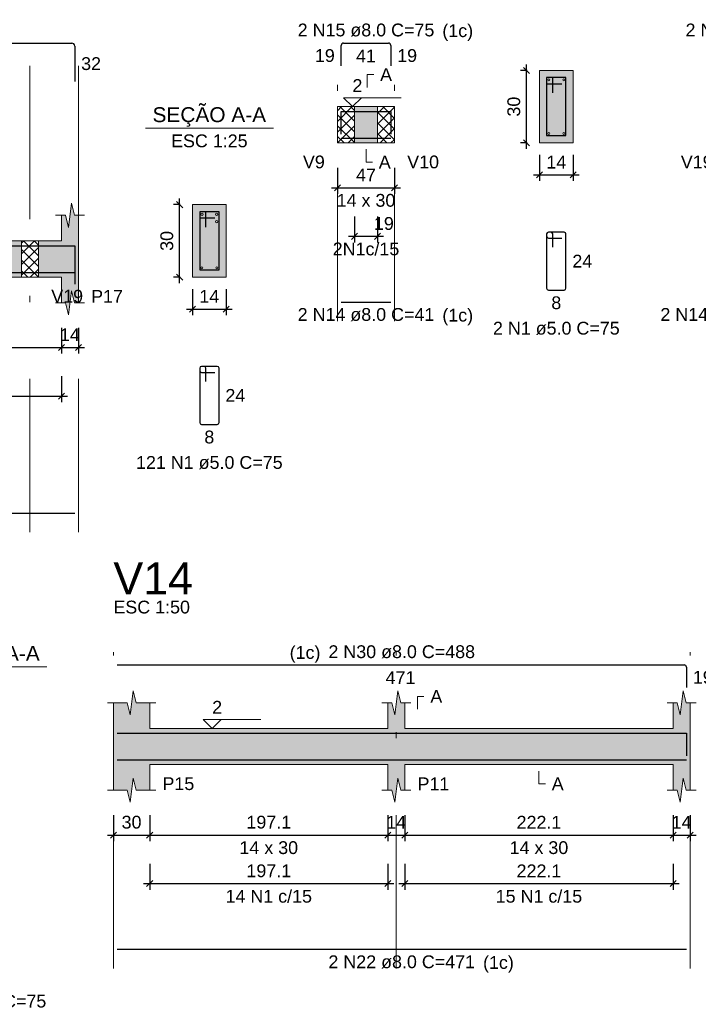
# Model space of a CAD drawing. Header units: millimetres. Extents: x 1852 to 2571, y -668 to -390.
# Tile 63 of 84: x 2410 to 2421, y -452 to -436. Entities that reach past the tile are written whole.
import ezdxf

# ---------------------------------------------------------------- set-up
doc = ezdxf.new("R2010")
doc.units = ezdxf.units.MM
doc.linetypes.add('DASHDOT', pattern=[25.4, 12.7, -6.35, 0, -6.35])
for name, color, linetype, lineweight in [('Descrição da armadura', 7, 'Continuous', 5), ('DT-Barras na forma', 1, 'Continuous', 30), ('DT-Barras no corte', 5, 'Continuous', 5), ('DT-Barras rebatidas', 1, 'Continuous', 30), ('DT-Cotas', 9, 'Continuous', 5), ('DT-Forma', 5, 'Continuous', 5), ('DT-Hachura forma vigas', 252, 'Continuous', 5), ('DT-Hachura intersecção vigas', 9, 'Continuous', 5), ('DT-Hachura seção vigas', 252, 'Continuous', 5), ('DT-Pontilhado', 9, 'DASHDOT', 5), ('DT-Textos', 7, 'Continuous', 5), ('DT-Título', 250, 'Continuous', 20), ('Textos armaduras', 7, 'Continuous', 5)]:
    doc.layers.add(name, color=color, linetype=linetype, lineweight=lineweight)
doc.styles.add('ARIAL', font='arial.ttf')
doc.styles.get("Standard").update_dxf_attribs({"font": 'arial.ttf'})
doc.dimstyles.new('UM_25.000000', dxfattribs={"dimtxt": 0.18, "dimasz": 0.1, "dimexe": 0.1, "dimexo": 0.2, "dimgap": 0, "dimtad": 1, "dimtih": 1, "dimtoh": 1, "dimdec": 1, "dimlfac": 25, "dimzin": 0, "dimdsep": 46, "dimtxsty": 'Standard', "dimcen": 0.09, "dimdle": 0.1, "dimadec": 1, "dimazin": 2, "dimtfac": 1, "dimtdec": 4, "dimtofl": 0, "dimtmove": 0, "dimatfit": 3, "dimfxl": 1, "dimtolj": 1, "dimarcsym": 0})
doc.dimstyles.new('UM_50.000000', dxfattribs={"dimtxt": 0.18, "dimasz": 0.1, "dimexe": 0.1, "dimexo": 0.2, "dimgap": 0, "dimtad": 1, "dimtih": 1, "dimtoh": 1, "dimdec": 1, "dimlfac": 50, "dimzin": 0, "dimdsep": 46, "dimtxsty": 'Standard', "dimcen": 0.09, "dimdle": 0.1, "dimadec": 1, "dimazin": 2, "dimtfac": 1, "dimtdec": 4, "dimtofl": 0, "dimtmove": 0, "dimatfit": 3, "dimfxl": 1, "dimtolj": 1, "dimarcsym": 0})
pattern_1 = [(45, (2369.06312, -483.47746), (-0.08838835, 0.08838835), []), (135, (2369.06312, -483.47746), (-0.08838835, -0.08838835), [])]

# ---------------------------------------------------------------- blocks, each defined once
blk = doc.blocks.new('_Oblique')
at = {"color": 0, "linetype": 'ByBlock', "lineweight": -2}
blk.add_line((-0.5, -0.5), (0.5, 0.5), dxfattribs=at)
blk = doc.blocks.new('*D225')
at = {"layer": 'DT-Cotas', "color": 0, "lineweight": -2, "transparency": 16777216}
for p, q in [((2401.311, -440.894), (2401.311, -441.323)), ((2410.314, -440.894), (2410.314, -441.323)), ((2401.211, -441.223), (2410.414, -441.223))]:
    blk.add_line(p, q, dxfattribs=at)
at = {"layer": 'DT-Cotas', "color": 0, "lineweight": -2, "transparency": 16777216, "xscale": 0.1, "yscale": 0.1, "zscale": 0.1, "rotation": 180}
blk.add_blockref('_Oblique', (2401.311, -441.223), dxfattribs=at)
at = {"layer": 'DT-Cotas', "color": 0, "lineweight": -2, "transparency": 16777216, "xscale": 0.1, "yscale": 0.1, "zscale": 0.1}
blk.add_blockref('_Oblique', (2410.314, -441.223), dxfattribs=at)
at = {"layer": 'DT-Cotas', "color": 7, "transparency": 16777216, "insert": (2405.813, -441.011), "char_height": 0.2118, "attachment_point": 5, "rotation": 0.0057, "style": 'ARIAL'}
blk.add_mtext('\\A1;450.1', dxfattribs=at)
blk = doc.blocks.new('*D226')
at = {"layer": 'DT-Cotas', "color": 0, "lineweight": -2, "transparency": 16777216}
for p, q in [((2410.314, -440.894), (2410.314, -441.323)), ((2410.594, -440.894), (2410.594, -441.323)), ((2410.214, -441.223), (2410.694, -441.223))]:
    blk.add_line(p, q, dxfattribs=at)
at = {"layer": 'DT-Cotas', "color": 0, "lineweight": -2, "transparency": 16777216, "xscale": 0.1, "yscale": 0.1, "zscale": 0.1, "rotation": 180}
blk.add_blockref('_Oblique', (2410.314, -441.223), dxfattribs=at)
at = {"layer": 'DT-Cotas', "color": 0, "lineweight": -2, "transparency": 16777216, "xscale": 0.1, "yscale": 0.1, "zscale": 0.1}
blk.add_blockref('_Oblique', (2410.594, -441.223), dxfattribs=at)
at = {"layer": 'DT-Cotas', "color": 7, "transparency": 16777216, "insert": (2410.454, -441.011), "char_height": 0.2118, "attachment_point": 5, "rotation": 0.0057, "style": 'ARIAL'}
blk.add_mtext('\\A1;14', dxfattribs=at)
blk = doc.blocks.new('*D230')
at = {"layer": 'DT-Cotas', "color": 0, "lineweight": -2, "transparency": 16777216}
for p, q in [((2401.311, -441.698), (2401.311, -442.128)), ((2410.314, -441.698), (2410.314, -442.128)), ((2401.211, -442.028), (2410.414, -442.028))]:
    blk.add_line(p, q, dxfattribs=at)
at = {"layer": 'DT-Cotas', "color": 0, "lineweight": -2, "transparency": 16777216, "xscale": 0.1, "yscale": 0.1, "zscale": 0.1, "rotation": 180}
blk.add_blockref('_Oblique', (2401.311, -442.028), dxfattribs=at)
at = {"layer": 'DT-Cotas', "color": 0, "lineweight": -2, "transparency": 16777216, "xscale": 0.1, "yscale": 0.1, "zscale": 0.1}
blk.add_blockref('_Oblique', (2410.314, -442.028), dxfattribs=at)
at = {"layer": 'DT-Cotas', "color": 7, "transparency": 16777216, "insert": (2405.813, -441.816), "char_height": 0.2118, "attachment_point": 5, "rotation": 0.0057, "style": 'ARIAL'}
blk.add_mtext('\\A1;450.1', dxfattribs=at)
blk = doc.blocks.new('*D106')
at = {"layer": 'DT-Cotas', "color": 0, "lineweight": -2, "transparency": 16777216}
for p, q in [((2412.27, -440.158), (2412.27, -438.758)), ((2412.281, -438.858), (2412.17, -438.858)), ((2412.281, -440.058), (2412.17, -440.058))]:
    blk.add_line(p, q, dxfattribs=at)
at = {"layer": 'DT-Cotas', "color": 0, "lineweight": -2, "transparency": 16777216, "xscale": 0.1, "yscale": 0.1, "zscale": 0.1}
for p, rotation in [((2412.27, -438.858), 90), ((2412.27, -440.058), 270)]:
    blk.add_blockref('_Oblique', p, dxfattribs=dict(at, rotation=rotation))
at = {"layer": 'DT-Cotas', "color": 7, "transparency": 16777216, "insert": (2412.058, -439.458), "char_height": 0.2118, "attachment_point": 5, "rotation": 90, "style": 'ARIAL'}
blk.add_mtext('\\A1;30', dxfattribs=at)
blk = doc.blocks.new('*D107')
at = {"layer": 'DT-Cotas', "color": 0, "lineweight": -2, "transparency": 16777216}
for p, q in [((2412.481, -440.258), (2412.481, -440.688)), ((2413.041, -440.258), (2413.041, -440.688)), ((2412.381, -440.588), (2413.141, -440.588))]:
    blk.add_line(p, q, dxfattribs=at)
at = {"layer": 'DT-Cotas', "color": 0, "lineweight": -2, "transparency": 16777216, "xscale": 0.1, "yscale": 0.1, "zscale": 0.1, "rotation": 180}
blk.add_blockref('_Oblique', (2412.481, -440.588), dxfattribs=at)
at = {"layer": 'DT-Cotas', "color": 0, "lineweight": -2, "transparency": 16777216, "xscale": 0.1, "yscale": 0.1, "zscale": 0.1}
blk.add_blockref('_Oblique', (2413.041, -440.588), dxfattribs=at)
at = {"layer": 'DT-Cotas', "color": 7, "transparency": 16777216, "insert": (2412.761, -440.376), "char_height": 0.2118, "attachment_point": 5, "rotation": 0.0057, "style": 'ARIAL'}
blk.add_mtext('\\A1;14', dxfattribs=at)
blk = doc.blocks.new('*D108')
at = {"layer": 'DT-Cotas', "color": 0, "lineweight": -2, "transparency": 16777216}
for p, q in [((2414.884, -438.248), (2414.884, -438.678)), ((2415.824, -438.248), (2415.824, -438.678)), ((2414.784, -438.578), (2415.924, -438.578))]:
    blk.add_line(p, q, dxfattribs=at)
at = {"layer": 'DT-Cotas', "color": 0, "lineweight": -2, "transparency": 16777216, "xscale": 0.1, "yscale": 0.1, "zscale": 0.1, "rotation": 180}
blk.add_blockref('_Oblique', (2414.884, -438.578), dxfattribs=at)
at = {"layer": 'DT-Cotas', "color": 0, "lineweight": -2, "transparency": 16777216, "xscale": 0.1, "yscale": 0.1, "zscale": 0.1}
blk.add_blockref('_Oblique', (2415.824, -438.578), dxfattribs=at)
at = {"layer": 'DT-Cotas', "color": 7, "transparency": 16777216, "insert": (2415.354, -438.366), "char_height": 0.2118, "attachment_point": 5, "rotation": 0.0057, "style": 'ARIAL'}
blk.add_mtext('\\A1;47', dxfattribs=at)
blk = doc.blocks.new('*D109')
at = {"layer": 'DT-Cotas', "color": 0, "lineweight": -2, "transparency": 16777216}
for p, q in [((2415.164, -439.053), (2415.164, -439.482)), ((2415.544, -439.053), (2415.544, -439.482)), ((2415.064, -439.382), (2415.644, -439.382))]:
    blk.add_line(p, q, dxfattribs=at)
at = {"layer": 'DT-Cotas', "color": 0, "lineweight": -2, "transparency": 16777216, "xscale": 0.1, "yscale": 0.1, "zscale": 0.1, "rotation": 180}
blk.add_blockref('_Oblique', (2415.164, -439.382), dxfattribs=at)
at = {"layer": 'DT-Cotas', "color": 0, "lineweight": -2, "transparency": 16777216, "xscale": 0.1, "yscale": 0.1, "zscale": 0.1}
blk.add_blockref('_Oblique', (2415.544, -439.382), dxfattribs=at)
at = {"layer": 'DT-Cotas', "color": 7, "transparency": 16777216, "insert": (2415.65, -439.171), "char_height": 0.2118, "attachment_point": 5, "rotation": 0.0057, "style": 'ARIAL'}
blk.add_mtext('\\A1;19', dxfattribs=at)
blk = doc.blocks.new('*D110')
at = {"layer": 'DT-Cotas', "color": 0, "lineweight": -2, "transparency": 16777216}
for p, q in [((2418.012, -437.936), (2418.012, -436.536)), ((2418.023, -436.636), (2417.912, -436.636)), ((2418.023, -437.836), (2417.912, -437.836))]:
    blk.add_line(p, q, dxfattribs=at)
at = {"layer": 'DT-Cotas', "color": 0, "lineweight": -2, "transparency": 16777216, "xscale": 0.1, "yscale": 0.1, "zscale": 0.1}
for p, rotation in [((2418.012, -436.636), 90), ((2418.012, -437.836), 270)]:
    blk.add_blockref('_Oblique', p, dxfattribs=dict(at, rotation=rotation))
at = {"layer": 'DT-Cotas', "color": 7, "transparency": 16777216, "insert": (2417.8, -437.236), "char_height": 0.2118, "attachment_point": 5, "rotation": 90, "style": 'ARIAL'}
blk.add_mtext('\\A1;30', dxfattribs=at)
blk = doc.blocks.new('*D111')
at = {"layer": 'DT-Cotas', "color": 0, "lineweight": -2, "transparency": 16777216}
for p, q in [((2418.223, -438.036), (2418.223, -438.466)), ((2418.783, -438.036), (2418.783, -438.466)), ((2418.123, -438.366), (2418.883, -438.366))]:
    blk.add_line(p, q, dxfattribs=at)
at = {"layer": 'DT-Cotas', "color": 0, "lineweight": -2, "transparency": 16777216, "xscale": 0.1, "yscale": 0.1, "zscale": 0.1, "rotation": 180}
blk.add_blockref('_Oblique', (2418.223, -438.366), dxfattribs=at)
at = {"layer": 'DT-Cotas', "color": 0, "lineweight": -2, "transparency": 16777216, "xscale": 0.1, "yscale": 0.1, "zscale": 0.1}
blk.add_blockref('_Oblique', (2418.783, -438.366), dxfattribs=at)
at = {"layer": 'DT-Cotas', "color": 7, "transparency": 16777216, "insert": (2418.503, -438.154), "char_height": 0.2118, "attachment_point": 5, "rotation": 0.0057, "style": 'ARIAL'}
blk.add_mtext('\\A1;14', dxfattribs=at)
blk = doc.blocks.new('*D141')
at = {"layer": 'DT-Cotas', "color": 0, "lineweight": -2, "transparency": 16777216}
for p, q in [((2411.174, -448.961), (2411.174, -449.391)), ((2411.774, -448.961), (2411.774, -449.391)), ((2411.074, -449.291), (2411.874, -449.291))]:
    blk.add_line(p, q, dxfattribs=at)
at = {"layer": 'DT-Cotas', "color": 0, "lineweight": -2, "transparency": 16777216, "xscale": 0.1, "yscale": 0.1, "zscale": 0.1, "rotation": 180}
blk.add_blockref('_Oblique', (2411.174, -449.291), dxfattribs=at)
at = {"layer": 'DT-Cotas', "color": 0, "lineweight": -2, "transparency": 16777216, "xscale": 0.1, "yscale": 0.1, "zscale": 0.1}
blk.add_blockref('_Oblique', (2411.774, -449.291), dxfattribs=at)
at = {"layer": 'DT-Cotas', "color": 7, "transparency": 16777216, "insert": (2411.474, -449.079), "char_height": 0.2118, "attachment_point": 5, "rotation": 0.0057, "style": 'ARIAL'}
blk.add_mtext('\\A1;30', dxfattribs=at)
blk = doc.blocks.new('*D142')
at = {"layer": 'DT-Cotas', "color": 0, "lineweight": -2, "transparency": 16777216}
for p, q in [((2411.774, -448.961), (2411.774, -449.391)), ((2415.715, -448.961), (2415.715, -449.391)), ((2411.674, -449.291), (2415.815, -449.291))]:
    blk.add_line(p, q, dxfattribs=at)
at = {"layer": 'DT-Cotas', "color": 0, "lineweight": -2, "transparency": 16777216, "xscale": 0.1, "yscale": 0.1, "zscale": 0.1, "rotation": 180}
blk.add_blockref('_Oblique', (2411.774, -449.291), dxfattribs=at)
at = {"layer": 'DT-Cotas', "color": 0, "lineweight": -2, "transparency": 16777216, "xscale": 0.1, "yscale": 0.1, "zscale": 0.1}
blk.add_blockref('_Oblique', (2415.715, -449.291), dxfattribs=at)
at = {"layer": 'DT-Cotas', "color": 7, "transparency": 16777216, "insert": (2413.745, -449.079), "char_height": 0.2118, "attachment_point": 5, "rotation": 0.0057, "style": 'ARIAL'}
blk.add_mtext('\\A1;197.1', dxfattribs=at)
blk = doc.blocks.new('*D143')
at = {"layer": 'DT-Cotas', "color": 0, "lineweight": -2, "transparency": 16777216}
for p, q in [((2415.715, -448.961), (2415.715, -449.391)), ((2415.995, -448.961), (2415.995, -449.391)), ((2415.615, -449.291), (2416.095, -449.291))]:
    blk.add_line(p, q, dxfattribs=at)
at = {"layer": 'DT-Cotas', "color": 0, "lineweight": -2, "transparency": 16777216, "xscale": 0.1, "yscale": 0.1, "zscale": 0.1, "rotation": 180}
blk.add_blockref('_Oblique', (2415.715, -449.291), dxfattribs=at)
at = {"layer": 'DT-Cotas', "color": 0, "lineweight": -2, "transparency": 16777216, "xscale": 0.1, "yscale": 0.1, "zscale": 0.1}
blk.add_blockref('_Oblique', (2415.995, -449.291), dxfattribs=at)
at = {"layer": 'DT-Cotas', "color": 7, "transparency": 16777216, "insert": (2415.855, -449.079), "char_height": 0.2118, "attachment_point": 5, "rotation": 0.0057, "style": 'ARIAL'}
blk.add_mtext('\\A1;14', dxfattribs=at)
blk = doc.blocks.new('*D144')
at = {"layer": 'DT-Cotas', "color": 0, "lineweight": -2, "transparency": 16777216}
for p, q in [((2415.995, -448.961), (2415.995, -449.391)), ((2420.436, -448.961), (2420.436, -449.391)), ((2415.895, -449.291), (2420.536, -449.291))]:
    blk.add_line(p, q, dxfattribs=at)
at = {"layer": 'DT-Cotas', "color": 0, "lineweight": -2, "transparency": 16777216, "xscale": 0.1, "yscale": 0.1, "zscale": 0.1, "rotation": 180}
blk.add_blockref('_Oblique', (2415.995, -449.291), dxfattribs=at)
at = {"layer": 'DT-Cotas', "color": 0, "lineweight": -2, "transparency": 16777216, "xscale": 0.1, "yscale": 0.1, "zscale": 0.1}
blk.add_blockref('_Oblique', (2420.436, -449.291), dxfattribs=at)
at = {"layer": 'DT-Cotas', "color": 7, "transparency": 16777216, "insert": (2418.216, -449.079), "char_height": 0.2118, "attachment_point": 5, "rotation": 0.0057, "style": 'ARIAL'}
blk.add_mtext('\\A1;222.1', dxfattribs=at)
blk = doc.blocks.new('*D145')
at = {"layer": 'DT-Cotas', "color": 0, "lineweight": -2, "transparency": 16777216}
for p, q in [((2420.436, -448.961), (2420.436, -449.391)), ((2420.716, -448.961), (2420.716, -449.391)), ((2420.336, -449.291), (2420.816, -449.291))]:
    blk.add_line(p, q, dxfattribs=at)
at = {"layer": 'DT-Cotas', "color": 0, "lineweight": -2, "transparency": 16777216, "xscale": 0.1, "yscale": 0.1, "zscale": 0.1, "rotation": 180}
blk.add_blockref('_Oblique', (2420.436, -449.291), dxfattribs=at)
at = {"layer": 'DT-Cotas', "color": 0, "lineweight": -2, "transparency": 16777216, "xscale": 0.1, "yscale": 0.1, "zscale": 0.1}
blk.add_blockref('_Oblique', (2420.716, -449.291), dxfattribs=at)
at = {"layer": 'DT-Cotas', "color": 7, "transparency": 16777216, "insert": (2420.576, -449.079), "char_height": 0.2118, "attachment_point": 5, "rotation": 0.0057, "style": 'ARIAL'}
blk.add_mtext('\\A1;14', dxfattribs=at)
blk = doc.blocks.new('*D146')
at = {"layer": 'DT-Cotas', "color": 0, "lineweight": -2, "transparency": 16777216}
for p, q in [((2411.774, -449.766), (2411.774, -450.195)), ((2415.715, -449.766), (2415.715, -450.195)), ((2411.674, -450.095), (2415.815, -450.095))]:
    blk.add_line(p, q, dxfattribs=at)
at = {"layer": 'DT-Cotas', "color": 0, "lineweight": -2, "transparency": 16777216, "xscale": 0.1, "yscale": 0.1, "zscale": 0.1, "rotation": 180}
blk.add_blockref('_Oblique', (2411.774, -450.095), dxfattribs=at)
at = {"layer": 'DT-Cotas', "color": 0, "lineweight": -2, "transparency": 16777216, "xscale": 0.1, "yscale": 0.1, "zscale": 0.1}
blk.add_blockref('_Oblique', (2415.715, -450.095), dxfattribs=at)
at = {"layer": 'DT-Cotas', "color": 7, "transparency": 16777216, "insert": (2413.745, -449.884), "char_height": 0.2118, "attachment_point": 5, "rotation": 0.0057, "style": 'ARIAL'}
blk.add_mtext('\\A1;197.1', dxfattribs=at)
blk = doc.blocks.new('*D147')
at = {"layer": 'DT-Cotas', "color": 0, "lineweight": -2, "transparency": 16777216}
for p, q in [((2415.995, -449.766), (2415.995, -450.195)), ((2420.436, -449.766), (2420.436, -450.195)), ((2415.895, -450.095), (2420.536, -450.095))]:
    blk.add_line(p, q, dxfattribs=at)
at = {"layer": 'DT-Cotas', "color": 0, "lineweight": -2, "transparency": 16777216, "xscale": 0.1, "yscale": 0.1, "zscale": 0.1, "rotation": 180}
blk.add_blockref('_Oblique', (2415.995, -450.095), dxfattribs=at)
at = {"layer": 'DT-Cotas', "color": 0, "lineweight": -2, "transparency": 16777216, "xscale": 0.1, "yscale": 0.1, "zscale": 0.1}
blk.add_blockref('_Oblique', (2420.436, -450.095), dxfattribs=at)
at = {"layer": 'DT-Cotas', "color": 7, "transparency": 16777216, "insert": (2418.216, -449.884), "char_height": 0.2118, "attachment_point": 5, "rotation": 0.0057, "style": 'ARIAL'}
blk.add_mtext('\\A1;222.1', dxfattribs=at)

msp = doc.modelspace()

# ---------------------------------------------------------------- hatches: boundary and pattern name
at = {"layer": 'DT-Hachura forma vigas', "linetype": 'Continuous'}
for points in [[(2415.1638, -437.8362), (2415.544, -437.8362), (2415.544, -437.2362), (2415.1638, -437.2362), (2415.1638, -437.8362)], [(2401.3114, -440.0581), (2409.6536, -440.0581), (2409.6536, -439.4581), (2401.3114, -439.4581), (2401.3114, -439.0345), (2401.2464, -439.0345), (2401.1964, -438.8345), (2401.1464, -439.2345), (2401.0964, -439.0345), (2401.0314, -439.0345), (2401.0314, -439.4581), (2397.3504, -439.4581), (2397.3504, -440.0581), (2401.0314, -440.0581), (2401.0314, -440.4817), (2401.0964, -440.4817), (2401.1464, -440.6817), (2401.1964, -440.2817), (2401.2464, -440.4817), (2401.3114, -440.4817), (2401.3114, -440.0581)], [(2410.5938, -440.4817), (2410.5938, -440.0581), (2410.5938, -439.4581), (2410.5938, -439.0345), (2410.5288, -439.0345), (2410.4788, -438.8345), (2410.4288, -439.2345), (2410.3788, -439.0345), (2410.3138, -439.0345), (2410.3138, -439.4581), (2409.9336, -439.4581), (2409.9336, -440.0581), (2410.3138, -440.0581), (2410.3138, -440.4817), (2410.3788, -440.4817), (2410.4288, -440.6817), (2410.4788, -440.2817), (2410.5288, -440.4817), (2410.5938, -440.4817)], [(2420.7163, -448.5492), (2420.7163, -448.1256), (2420.7163, -447.5256), (2420.7163, -447.102), (2420.6513, -447.102), (2420.6013, -446.902), (2420.5513, -447.302), (2420.5013, -447.102), (2420.4363, -447.102), (2420.4363, -447.5256), (2415.9951, -447.5256), (2415.9951, -447.102), (2415.9301, -447.102), (2415.8801, -446.902), (2415.8301, -447.302), (2415.7801, -447.102), (2415.7151, -447.102), (2415.7151, -447.5256), (2411.7739, -447.5256), (2411.7739, -447.102), (2411.5489, -447.102), (2411.4989, -446.902), (2411.4489, -447.302), (2411.3989, -447.102), (2411.1739, -447.102), (2411.1739, -447.5256), (2411.1739, -448.1256), (2411.1739, -448.5492), (2411.3989, -448.5492), (2411.4489, -448.7492), (2411.4989, -448.3492), (2411.5489, -448.5492), (2411.7739, -448.5492), (2411.7739, -448.1256), (2415.7151, -448.1256), (2415.7151, -448.5492), (2415.7801, -448.5492), (2415.8301, -448.7492), (2415.8801, -448.3492), (2415.9301, -448.5492), (2415.9951, -448.5492), (2415.9951, -448.1256), (2420.4363, -448.1256), (2420.4363, -448.5492), (2420.5013, -448.5492), (2420.5513, -448.7492), (2420.6013, -448.3492), (2420.6513, -448.5492), (2420.7163, -448.5492)]]:
    msp.add_hatch(color=256, dxfattribs=at).paths.add_polyline_path(points)
at = {"layer": 'DT-Hachura intersecção vigas', "linetype": 'Continuous'}
h = msp.add_hatch(dxfattribs=at)
h.set_pattern_fill('ANSI37', color=256, style=0)
h.set_pattern_definition(pattern_1)
h.paths.add_polyline_path([(2414.8838, -437.8362), (2415.1638, -437.8362), (2415.1638, -437.2362), (2414.8838, -437.2362), (2414.8838, -437.8362)])
h = msp.add_hatch(dxfattribs=at)
h.set_pattern_fill('ANSI37', color=256, style=0)
h.set_pattern_definition(pattern_1)
h.paths.add_polyline_path([(2415.544, -437.8362), (2415.824, -437.8362), (2415.824, -437.2362), (2415.544, -437.2362), (2415.544, -437.8362)])
h = msp.add_hatch(dxfattribs=at)
h.set_pattern_fill('ANSI37', color=256, style=0)
h.set_pattern_definition([(45, (2369.73792, -483.47746), (-0.08838835, 0.08838835), []), (135, (2369.73792, -483.47746), (-0.08838835, -0.08838835), [])])
h.paths.add_polyline_path([(2409.6536, -440.0581), (2409.9336, -440.0581), (2409.9336, -439.4581), (2409.6536, -439.4581), (2409.6536, -440.0581)])
at = {"layer": 'DT-Hachura seção vigas', "linetype": 'Continuous'}
for points in [[(2418.2233, -437.8362), (2418.2233, -437.8362), (2418.7833, -437.8362), (2418.7833, -436.6362), (2418.2233, -436.6362), (2418.2233, -437.8362)], [(2412.4814, -440.0581), (2412.4814, -440.0581), (2413.0414, -440.0581), (2413.0414, -438.8581), (2412.4814, -438.8581), (2412.4814, -440.0581)]]:
    msp.add_hatch(color=256, dxfattribs=at).paths.add_polyline_path(points)

# ---------------------------------------------------------------- linework, layer by layer
at = {"layer": 'DT-Barras na forma'}
for p, q in [((2418.4433, -436.7562), (2418.3433, -436.7562)), ((2418.3433, -436.7562), (2418.3433, -437.7162)), ((2418.6633, -436.7562), (2418.3433, -436.7562)), ((2418.3433, -436.7562), (2418.3433, -436.8562)), ((2418.3433, -436.8562), (2418.5933, -436.8562)), ((2418.4433, -437.0062), (2418.4433, -436.7562)), ((2418.6633, -437.7162), (2418.6633, -436.7562)), ((2418.3433, -437.7162), (2418.6633, -437.7162)), ((2412.7014, -438.9781), (2412.6014, -438.9781)), ((2412.6014, -438.9781), (2412.6014, -439.9381)), ((2412.9214, -438.9781), (2412.6014, -438.9781)), ((2412.6014, -438.9781), (2412.6014, -439.0781)), ((2412.7014, -439.2281), (2412.7014, -438.9781)), ((2412.9214, -439.9381), (2412.9214, -438.9781)), ((2412.6014, -439.0781), (2412.8514, -439.0781)), ((2412.6014, -439.9381), (2412.9214, -439.9381))]:
    msp.add_line(p, q, dxfattribs=at)
for points in [[(2414.9438, -437.6919), (2414.9438, -437.3142), (2415.764, -437.3142), (2415.764, -437.6919)], [(2414.9438, -437.7582), (2415.764, -437.7582)], [(2403.2872, -439.5381), (2410.5338, -439.5381), (2410.5338, -440.1727)], [(2393.1894, -439.9801), (2410.5338, -439.9801)], [(2411.2339, -447.6036), (2420.6563, -447.6036), (2420.6563, -447.9813)], [(2411.2339, -448.0476), (2420.6563, -448.0476)]]:
    msp.add_lwpolyline(points, dxfattribs=at)
at = {"layer": 'DT-Barras no corte'}
for centre, radius in [((2418.3793, -436.7922), 0.016), ((2418.6273, -436.7922), 0.016), ((2418.3793, -437.6802), 0.016), ((2418.6273, -437.6802), 0.016), ((2412.6414, -439.0181), 0.02), ((2412.8814, -439.0181), 0.02), ((2412.8814, -439.1381), 0.02), ((2412.6374, -439.9021), 0.016), ((2412.8854, -439.9021), 0.016)]:
    msp.add_circle(centre, radius, dxfattribs=at)
at = {"layer": 'DT-Barras rebatidas'}
for p, q in [((2403.2872, -436.1846), (2410.4838, -436.1846)), ((2414.9838, -436.1846), (2415.724, -436.1846)), ((2410.5338, -436.2346), (2410.5338, -436.8192)), ((2414.9438, -436.5623), (2414.9438, -436.2246)), ((2415.764, -436.2246), (2415.764, -436.5623)), ((2418.4133, -439.3129), (2418.3733, -439.3129)), ((2418.6333, -439.3129), (2418.3733, -439.3129)), ((2418.3433, -439.3429), (2418.3433, -440.2429)), ((2418.3433, -439.3429), (2418.3433, -439.3829)), ((2418.3733, -439.4129), (2418.5933, -439.4129)), ((2418.4433, -439.5629), (2418.4433, -439.3429)), ((2418.6633, -440.2429), (2418.6633, -439.3429)), ((2418.3733, -440.2729), (2418.6333, -440.2729)), ((2414.9438, -440.4692), (2415.764, -440.4692)), ((2412.6014, -441.5648), (2412.6014, -442.4648)), ((2412.6014, -441.5648), (2412.6014, -441.6048)), ((2412.6714, -441.5348), (2412.6314, -441.5348)), ((2412.8914, -441.5348), (2412.6314, -441.5348)), ((2412.7014, -441.7848), (2412.7014, -441.5648)), ((2412.9214, -442.4648), (2412.9214, -441.5648)), ((2412.6314, -441.6348), (2412.8514, -441.6348)), ((2412.6314, -442.4948), (2412.8914, -442.4948)), ((2393.1894, -443.9619), (2410.5338, -443.9619)), ((2411.2339, -446.474), (2420.6163, -446.474)), ((2420.6563, -446.514), (2420.6563, -446.8517)), ((2411.2339, -451.1823), (2420.6563, -451.1823))]:
    msp.add_line(p, q, dxfattribs=at)
for centre, radius, start, end in [((2410.4838, -436.2346), 0.05, 0, 90), ((2414.9838, -436.2246), 0.04, 90, 180), ((2415.724, -436.2246), 0.04, 0, 90), ((2418.3733, -439.3429), 0.03, 90, 180), ((2418.3733, -439.3429), 0.03, 90, 180), ((2418.4133, -439.3429), 0.03, 0, 90), ((2418.6333, -439.3429), 0.03, 0, 90), ((2418.3733, -439.3829), 0.03, 180, 270), ((2418.3733, -440.2429), 0.03, 180, 270), ((2418.6333, -440.2429), 0.03, 270, 0), ((2412.6314, -441.5648), 0.03, 90, 180), ((2412.6314, -441.5648), 0.03, 90, 180), ((2412.6714, -441.5648), 0.03, 0, 90), ((2412.8914, -441.5648), 0.03, 0, 90), ((2412.6314, -441.6048), 0.03, 180, 270), ((2412.6314, -442.4648), 0.03, 180, 270), ((2412.8914, -442.4648), 0.03, 270, 0), ((2420.6163, -446.514), 0.04, 0, 90)]:
    msp.add_arc(centre, radius, start, end, dxfattribs=at)
at = {"layer": 'DT-Forma'}
for p, q in [((2418.7833, -436.6362), (2418.2233, -436.6362)), ((2418.2233, -436.6362), (2418.2233, -436.6362)), ((2418.2233, -436.6362), (2418.2233, -437.8362)), ((2418.7833, -437.8362), (2418.7833, -436.6362)), ((2418.7833, -436.6362), (2418.7833, -436.6362)), ((2414.8838, -437.2362), (2415.1638, -437.2362)), ((2415.1638, -437.2362), (2415.544, -437.2362)), ((2415.544, -437.2362), (2415.824, -437.2362)), ((2414.8838, -437.8362), (2415.1638, -437.8362)), ((2415.1638, -437.8362), (2415.544, -437.8362)), ((2415.544, -437.8362), (2415.824, -437.8362)), ((2418.2233, -437.8362), (2418.7833, -437.8362)), ((2418.2233, -437.8362), (2418.2233, -437.8362)), ((2418.7833, -437.8362), (2418.7833, -437.8362)), ((2410.4288, -439.2345), (2410.4788, -438.8345)), ((2410.4788, -438.8345), (2410.5288, -439.0345)), ((2413.0414, -438.8581), (2412.4814, -438.8581)), ((2412.4814, -438.8581), (2412.4814, -438.8581)), ((2412.4814, -438.8581), (2412.4814, -440.0581)), ((2413.0414, -440.0581), (2413.0414, -438.8581)), ((2413.0414, -438.8581), (2413.0414, -438.8581)), ((2410.2138, -439.0345), (2410.3788, -439.0345)), ((2410.3138, -439.4581), (2410.3138, -439.0345)), ((2410.3788, -439.0345), (2410.4288, -439.2345)), ((2410.5288, -439.0345), (2410.6938, -439.0345)), ((2410.5938, -439.0345), (2410.5938, -439.4581)), ((2401.3114, -439.4581), (2409.6536, -439.4581)), ((2409.6536, -439.4581), (2409.9336, -439.4581)), ((2409.9336, -439.4581), (2410.3138, -439.4581)), ((2401.3114, -440.0581), (2409.6536, -440.0581)), ((2409.6536, -440.0581), (2409.9336, -440.0581)), ((2409.9336, -440.0581), (2410.3138, -440.0581)), ((2410.3138, -440.0581), (2410.3138, -440.4817)), ((2410.5938, -440.4817), (2410.5938, -440.0581)), ((2412.4814, -440.0581), (2413.0414, -440.0581)), ((2412.4814, -440.0581), (2412.4814, -440.0581)), ((2413.0414, -440.0581), (2413.0414, -440.0581)), ((2410.4288, -440.6817), (2410.4788, -440.2817)), ((2410.4788, -440.2817), (2410.5288, -440.4817)), ((2410.2138, -440.4817), (2410.3788, -440.4817)), ((2410.3788, -440.4817), (2410.4288, -440.6817)), ((2410.5288, -440.4817), (2410.6938, -440.4817)), ((2411.4489, -447.302), (2411.4989, -446.902)), ((2411.4989, -446.902), (2411.5489, -447.102)), ((2415.8301, -447.302), (2415.8801, -446.902)), ((2415.8801, -446.902), (2415.9301, -447.102)), ((2420.5513, -447.302), (2420.6013, -446.902)), ((2420.6013, -446.902), (2420.6513, -447.102)), ((2411.0739, -447.102), (2411.3989, -447.102)), ((2411.1739, -447.5256), (2411.1739, -447.102)), ((2411.3989, -447.102), (2411.4489, -447.302)), ((2411.5489, -447.102), (2411.8739, -447.102)), ((2411.7739, -447.102), (2411.7739, -447.5256)), ((2415.6151, -447.102), (2415.7801, -447.102)), ((2415.7151, -447.5256), (2415.7151, -447.102)), ((2415.7801, -447.102), (2415.8301, -447.302)), ((2415.9301, -447.102), (2416.0951, -447.102)), ((2415.9951, -447.102), (2415.9951, -447.5256)), ((2420.3363, -447.102), (2420.5013, -447.102)), ((2420.4363, -447.5256), (2420.4363, -447.102)), ((2420.5013, -447.102), (2420.5513, -447.302)), ((2420.6513, -447.102), (2420.8163, -447.102)), ((2420.7163, -447.102), (2420.7163, -447.5256)), ((2411.7739, -447.5256), (2415.7151, -447.5256)), ((2415.9951, -447.5256), (2420.4363, -447.5256)), ((2411.1739, -448.1256), (2411.1739, -448.5492)), ((2411.7739, -448.5492), (2411.7739, -448.1256)), ((2411.7739, -448.1256), (2415.7151, -448.1256)), ((2415.7151, -448.1256), (2415.7151, -448.5492)), ((2415.9951, -448.5492), (2415.9951, -448.1256)), ((2415.9951, -448.1256), (2420.4363, -448.1256)), ((2420.4363, -448.1256), (2420.4363, -448.5492)), ((2420.7163, -448.5492), (2420.7163, -448.1256)), ((2411.4489, -448.7492), (2411.4989, -448.3492)), ((2411.4989, -448.3492), (2411.5489, -448.5492)), ((2415.8301, -448.7492), (2415.8801, -448.3492)), ((2415.8801, -448.3492), (2415.9301, -448.5492)), ((2420.5513, -448.7492), (2420.6013, -448.3492)), ((2420.6013, -448.3492), (2420.6513, -448.5492)), ((2411.0739, -448.5492), (2411.3989, -448.5492)), ((2411.3989, -448.5492), (2411.4489, -448.7492)), ((2411.5489, -448.5492), (2411.8739, -448.5492)), ((2415.6151, -448.5492), (2415.7801, -448.5492)), ((2415.7801, -448.5492), (2415.8301, -448.7492)), ((2415.9301, -448.5492), (2416.0951, -448.5492)), ((2420.3363, -448.5492), (2420.5013, -448.5492)), ((2420.5013, -448.5492), (2420.5513, -448.7492)), ((2420.6513, -448.5492), (2420.8163, -448.5492))]:
    msp.add_line(p, q, dxfattribs=at)
at = {"layer": 'DT-Forma', "linetype": 'Continuous'}
for p, q in [((2414.8838, -437.8362), (2414.8838, -437.2362)), ((2415.824, -437.2362), (2415.824, -437.8362)), ((2410.5938, -439.4581), (2410.5938, -440.0581)), ((2411.1739, -448.1256), (2411.1739, -447.5256)), ((2420.7163, -447.5256), (2420.7163, -448.1256))]:
    msp.add_line(p, q, dxfattribs=at)
at = {"layer": 'DT-Pontilhado', "ltscale": 0.2}
for p, q in [((2409.7936, -444.2796), (2409.7936, -435.9728)), ((2410.5938, -444.2796), (2410.5938, -435.9728)), ((2414.8838, -440.7869), (2414.8838, -435.9728)), ((2415.824, -440.7869), (2415.824, -435.9728)), ((2415.1638, -437.2362), (2415.1638, -437.8362)), ((2415.544, -437.2362), (2415.544, -437.8362)), ((2409.6536, -439.4581), (2409.6536, -440.0581)), ((2409.9336, -439.4581), (2409.9336, -440.0581)), ((2411.1739, -451.5), (2411.1739, -446.2622)), ((2415.8551, -451.5), (2415.8551, -446.2622)), ((2420.7163, -451.5), (2420.7163, -446.2622))]:
    msp.add_line(p, q, dxfattribs=at)
at = {"layer": 'DT-Textos'}
for p, q in [((2411.7024, -437.5932), (2413.8204, -437.5932)), ((2407.9559, -446.5079), (2410.0739, -446.5079))]:
    msp.add_line(p, q, dxfattribs=at)
for points in [[(2415.3756, -436.9185), (2415.3756, -436.7067), (2415.4815, -436.7067)], [(2415.2779, -437.0879), (2415.1296, -437.2362), (2414.9814, -437.0879), (2415.9345, -437.0879)], [(2415.3539, -437.9421), (2415.3539, -438.1539), (2415.4598, -438.1539)], [(2416.2069, -447.2079), (2416.2069, -446.9961), (2416.3128, -446.9961)], [(2412.9563, -447.3774), (2412.808, -447.5256), (2412.6598, -447.3774), (2413.6129, -447.3774)], [(2418.2157, -448.2315), (2418.2157, -448.4433), (2418.3216, -448.4433)]]:
    msp.add_lwpolyline(points, dxfattribs=at)

# ---------------------------------------------------------------- texts
at = {"layer": 'Descrição da armadura', "linetype": 'Continuous', "char_height": 0.2118, "attachment_point": 8, "line_spacing_factor": 0.798, "style": 'ARIAL'}
for s, insert, width in [('2 N15 ø8.0 C=75', (2415.3539, -436.0787), 4.534748), ('2 N15 ø8.0 C=75', (2421.772, -436.0787), 4.534748), ('2N1c/15', (2415.3539, -439.7), 2.209726), ('2 N14 ø8.0 C=41', (2415.3539, -440.7869), 4.534748), ('2 N14 ø8.0 C=41', (2421.3564, -440.7869), 4.534748), ('2 N1 ø5.0 C=75', (2418.5033, -441.0142), 4.204795), ('121 N1 ø5.0 C=75', (2412.7614, -443.2361), 4.8647), ('2 N30 ø8.0 C=488', (2415.9451, -446.3681), 4.8647), ('14 N1 c/15', (2413.7445, -450.4131), 2.869342), ('15 N1 c/15', (2418.2157, -450.4131), 2.869342), ('2 N22 ø8.0 C=471', (2415.9451, -451.5), 4.8647), ('9 N1 ø5.0 C=75', (2409.0149, -452.1508), 4.204795)]:
    msp.add_mtext(s, dxfattribs=dict(at, insert=insert, width=width))
at = {"layer": 'DT-Textos', "line_spacing_factor": 0.798, "style": 'ARIAL'}
for s, insert, char_height, width, attachment_point in [('(1c)', (2416.6171, -436.1485), 0.2118, 1.03723, 7), ('A', (2415.5874, -436.8126), 0.2118, 0.401717, 7), ('2', (2415.1296, -436.9926), 0.2118, 0.33496, 7), ('SEÇÃO A-A', (2412.7609, -437.5685), 0.2471, 4.09988, 8), ('ESC 1:25', (2412.7614, -437.9109), 0.2118, 2.577929, 8), ('V9', (2414.672, -438.2598), 0.2118, 0.736677, 9), ('A', (2415.5657, -438.2598), 0.2118, 0.401717, 7), ('V10', (2416.0358, -438.2598), 0.2118, 1.071637, 7), ('V19', (2421.0901, -438.2598), 0.2118, 1.071637, 9), ('14 x 30', (2415.3539, -438.8952), 0.2118, 1.975648, 8), ('V19', (2410.1454, -440.4817), 0.2118, 1.071637, 7), ('P17', (2410.8056, -440.4817), 0.2118, 1.071637, 7), ('(1c)', (2416.6171, -440.8565), 0.2118, 1.03723, 7), ('ESC 1:50', (2411.1739, -445.6268), 0.2118, 2.577929, 7), ('SEÇÃO A-A', (2409.0149, -446.4835), 0.2471, 4.09988, 8), ('(1c)', (2414.5999, -446.4385), 0.2118, 1.03723, 9), ('A', (2416.4187, -447.102), 0.2118, 0.401717, 7), ('2', (2412.808, -447.2821), 0.2118, 0.33496, 7), ('P15', (2411.9857, -448.5492), 0.2118, 1.071637, 7), ('P11', (2416.2069, -448.5492), 0.2118, 1.071637, 7), ('A', (2418.4275, -448.5492), 0.2118, 0.401717, 7), ('14 x 30', (2413.7445, -449.6082), 0.2118, 1.975648, 8), ('14 x 30', (2418.2157, -449.6082), 0.2118, 1.975648, 8), ('(1c)', (2417.2909, -451.5695), 0.2118, 1.03723, 7)]:
    msp.add_mtext(s, dxfattribs=dict(at, insert=insert, char_height=char_height, width=width, attachment_point=attachment_point))
at = {"layer": 'DT-Título', "insert": (2411.1739, -445.3091), "char_height": 0.5295, "width": 2.679093, "attachment_point": 7, "line_spacing_factor": 0.798, "style": 'ARIAL'}
msp.add_mtext('V14', dxfattribs=at)
at = {"layer": 'Textos armaduras', "linetype": 'Continuous', "char_height": 0.2118, "attachment_point": 7, "line_spacing_factor": 0.798, "style": 'ARIAL'}
for s, insert, width in [('19', (2414.508, -436.4993), 0.659905), ('19', (2415.8699, -436.4993), 0.659905), ('32', (2410.6397, -436.6328), 0.659905), ('41', (2415.1889, -436.5023), 0.659905), ('24', (2418.7692, -439.8988), 0.659905), ('8', (2418.4208, -440.5906), 0.329953), ('24', (2413.0273, -442.1207), 0.659905), ('8', (2412.6789, -442.8125), 0.329953), ('471', (2415.6777, -446.7917), 0.989858), ('19', (2420.7622, -446.7888), 0.659905)]:
    msp.add_mtext(s, dxfattribs=dict(at, insert=insert, width=width))

# ---------------------------------------------------------------- dimensions: what is measured, and where the dimension line sits
at = {"layer": 'DT-Cotas'}
for base, p1, p2, picture, middle in [((2418.0115, -436.6362), (2418.2233, -437.8362), (2418.2233, -436.6362), '*D110', (2417.7997, -437.2362)), ((2412.2696, -438.8581), (2412.4814, -440.0581), (2412.4814, -438.8581), '*D106', (2412.0578, -439.4581))]:
    dim = msp.add_linear_dim(base=base, p1=p1, p2=p2, angle=90, dimstyle='UM_25.000000', override={"dimtxt": 0.2118, "dimasz": 0.1, "dimexe": 0.1, "dimexo": 0.2, "dimtad": 1, "dimtih": 0, "dimtoh": 0, "dimdec": 1, "dimlfac": 25, "dimzin": 8, "dimtxsty": 'ARIAL', "dimblk": 'Oblique', "dimblk1": 'Oblique', "dimblk2": 'Oblique', "dimsah": 1, "dimdle": 0.1, "dimse1": 0, "dimse2": 0, "dimclrt": 7, "dimadec": 1, "dimazin": 3, "dimtmove": 2, "dimldrblk": 'Oblique'}, dxfattribs=at)
    dim.commit()
    dim.dimension.update_dxf_attribs({"geometry": picture, "text_midpoint": middle, "dimtype": 160, "text_rotation": 90})
for base, p1, p2, dimstyle, override, picture, middle in [((2418.7833, -438.3657), (2418.2233, -437.8362), (2418.7833, -437.8362), 'UM_25.000000', {"dimtxt": 0.2118, "dimasz": 0.1, "dimexe": 0.1, "dimexo": 0.2, "dimtad": 1, "dimtih": 0, "dimtoh": 0, "dimdec": 1, "dimlfac": 25, "dimzin": 8, "dimtxsty": 'ARIAL', "dimblk": 'Oblique', "dimblk1": 'Oblique', "dimblk2": 'Oblique', "dimsah": 1, "dimdle": 0.1, "dimse1": 0, "dimse2": 0, "dimclrt": 7, "dimadec": 1, "dimazin": 3, "dimtmove": 2, "dimldrblk": 'Oblique'}, '*D111', (2418.5033, -438.1539)), ((2415.824, -438.5775), (2414.8838, -438.048), (2415.824, -438.048), 'UM_50.000000', {"dimtxt": 0.2118, "dimasz": 0.1, "dimexe": 0.1, "dimexo": 0.2, "dimtad": 1, "dimtih": 0, "dimtoh": 0, "dimdec": 1, "dimlfac": 50, "dimzin": 8, "dimtxsty": 'ARIAL', "dimblk": 'Oblique', "dimblk1": 'Oblique', "dimblk2": 'Oblique', "dimsah": 1, "dimdle": 0.1, "dimse1": 0, "dimse2": 0, "dimclrt": 7, "dimadec": 1, "dimazin": 3, "dimtmove": 2, "dimldrblk": 'Oblique'}, '*D108', (2415.3539, -438.3657)), ((2415.544, -439.3823), (2415.1638, -438.8528), (2415.544, -438.8528), 'UM_50.000000', {"dimtxt": 0.2118, "dimasz": 0.1, "dimexe": 0.1, "dimexo": 0.2, "dimtad": 1, "dimtih": 0, "dimtoh": 0, "dimdec": 1, "dimlfac": 50, "dimzin": 8, "dimtxsty": 'ARIAL', "dimblk": 'Oblique', "dimblk1": 'Oblique', "dimblk2": 'Oblique', "dimsah": 1, "dimdle": 0.1, "dimse1": 0, "dimse2": 0, "dimclrt": 7, "dimadec": 1, "dimazin": 3, "dimtmove": 2, "dimldrblk": 'Oblique'}, '*D109', (2415.6499, -439.1705)), ((2413.0414, -440.5876), (2412.4814, -440.0581), (2413.0414, -440.0581), 'UM_25.000000', {"dimtxt": 0.2118, "dimasz": 0.1, "dimexe": 0.1, "dimexo": 0.2, "dimtad": 1, "dimtih": 0, "dimtoh": 0, "dimdec": 1, "dimlfac": 25, "dimzin": 8, "dimtxsty": 'ARIAL', "dimblk": 'Oblique', "dimblk1": 'Oblique', "dimblk2": 'Oblique', "dimsah": 1, "dimdle": 0.1, "dimse1": 0, "dimse2": 0, "dimclrt": 7, "dimadec": 1, "dimazin": 3, "dimtmove": 2, "dimldrblk": 'Oblique'}, '*D107', (2412.7614, -440.3758)), ((2410.3138, -441.223), (2401.3114, -440.6935), (2410.3138, -440.6935), 'UM_50.000000', {"dimtxt": 0.2118, "dimasz": 0.1, "dimexe": 0.1, "dimexo": 0.2, "dimtad": 1, "dimtih": 0, "dimtoh": 0, "dimdec": 1, "dimlfac": 50, "dimzin": 8, "dimtxsty": 'ARIAL', "dimblk": 'Oblique', "dimblk1": 'Oblique', "dimblk2": 'Oblique', "dimsah": 1, "dimdle": 0.1, "dimse1": 0, "dimse2": 0, "dimclrt": 7, "dimadec": 1, "dimazin": 3, "dimtmove": 2, "dimldrblk": 'Oblique'}, '*D225', (2405.8126, -441.0112)), ((2410.5938, -441.223), (2410.3138, -440.6935), (2410.5938, -440.6935), 'UM_50.000000', {"dimtxt": 0.2118, "dimasz": 0.1, "dimexe": 0.1, "dimexo": 0.2, "dimtad": 1, "dimtih": 0, "dimtoh": 0, "dimdec": 1, "dimlfac": 50, "dimzin": 8, "dimtxsty": 'ARIAL', "dimblk": 'Oblique', "dimblk1": 'Oblique', "dimblk2": 'Oblique', "dimsah": 1, "dimdle": 0.1, "dimse1": 0, "dimse2": 0, "dimclrt": 7, "dimadec": 1, "dimazin": 3, "dimtmove": 2, "dimldrblk": 'Oblique'}, '*D226', (2410.4538, -441.0112)), ((2410.3138, -442.0278), (2401.3114, -441.4983), (2410.3138, -441.4983), 'UM_50.000000', {"dimtxt": 0.2118, "dimasz": 0.1, "dimexe": 0.1, "dimexo": 0.2, "dimtad": 1, "dimtih": 0, "dimtoh": 0, "dimdec": 1, "dimlfac": 50, "dimzin": 8, "dimtxsty": 'ARIAL', "dimblk": 'Oblique', "dimblk1": 'Oblique', "dimblk2": 'Oblique', "dimsah": 1, "dimdle": 0.1, "dimse1": 0, "dimse2": 0, "dimclrt": 7, "dimadec": 1, "dimazin": 3, "dimtmove": 2, "dimldrblk": 'Oblique'}, '*D230', (2405.8126, -441.816)), ((2411.7739, -449.2905), (2411.1739, -448.761), (2411.7739, -448.761), 'UM_50.000000', {"dimtxt": 0.2118, "dimasz": 0.1, "dimexe": 0.1, "dimexo": 0.2, "dimtad": 1, "dimtih": 0, "dimtoh": 0, "dimdec": 1, "dimlfac": 50, "dimzin": 8, "dimtxsty": 'ARIAL', "dimblk": 'Oblique', "dimblk1": 'Oblique', "dimblk2": 'Oblique', "dimsah": 1, "dimdle": 0.1, "dimse1": 0, "dimse2": 0, "dimclrt": 7, "dimadec": 1, "dimazin": 3, "dimtmove": 2, "dimldrblk": 'Oblique'}, '*D141', (2411.4739, -449.0787)), ((2415.7151, -449.2905), (2411.7739, -448.761), (2415.7151, -448.761), 'UM_50.000000', {"dimtxt": 0.2118, "dimasz": 0.1, "dimexe": 0.1, "dimexo": 0.2, "dimtad": 1, "dimtih": 0, "dimtoh": 0, "dimdec": 1, "dimlfac": 50, "dimzin": 8, "dimtxsty": 'ARIAL', "dimblk": 'Oblique', "dimblk1": 'Oblique', "dimblk2": 'Oblique', "dimsah": 1, "dimdle": 0.1, "dimse1": 0, "dimse2": 0, "dimclrt": 7, "dimadec": 1, "dimazin": 3, "dimtmove": 2, "dimldrblk": 'Oblique'}, '*D142', (2413.7445, -449.0787)), ((2415.9951, -449.2905), (2415.7151, -448.761), (2415.9951, -448.761), 'UM_50.000000', {"dimtxt": 0.2118, "dimasz": 0.1, "dimexe": 0.1, "dimexo": 0.2, "dimtad": 1, "dimtih": 0, "dimtoh": 0, "dimdec": 1, "dimlfac": 50, "dimzin": 8, "dimtxsty": 'ARIAL', "dimblk": 'Oblique', "dimblk1": 'Oblique', "dimblk2": 'Oblique', "dimsah": 1, "dimdle": 0.1, "dimse1": 0, "dimse2": 0, "dimclrt": 7, "dimadec": 1, "dimazin": 3, "dimtmove": 2, "dimldrblk": 'Oblique'}, '*D143', (2415.8551, -449.0787)), ((2420.4363, -449.2905), (2415.9951, -448.761), (2420.4363, -448.761), 'UM_50.000000', {"dimtxt": 0.2118, "dimasz": 0.1, "dimexe": 0.1, "dimexo": 0.2, "dimtad": 1, "dimtih": 0, "dimtoh": 0, "dimdec": 1, "dimlfac": 50, "dimzin": 8, "dimtxsty": 'ARIAL', "dimblk": 'Oblique', "dimblk1": 'Oblique', "dimblk2": 'Oblique', "dimsah": 1, "dimdle": 0.1, "dimse1": 0, "dimse2": 0, "dimclrt": 7, "dimadec": 1, "dimazin": 3, "dimtmove": 2, "dimldrblk": 'Oblique'}, '*D144', (2418.2157, -449.0787)), ((2420.7163, -449.2905), (2420.4363, -448.761), (2420.7163, -448.761), 'UM_50.000000', {"dimtxt": 0.2118, "dimasz": 0.1, "dimexe": 0.1, "dimexo": 0.2, "dimtad": 1, "dimtih": 0, "dimtoh": 0, "dimdec": 1, "dimlfac": 50, "dimzin": 8, "dimtxsty": 'ARIAL', "dimblk": 'Oblique', "dimblk1": 'Oblique', "dimblk2": 'Oblique', "dimsah": 1, "dimdle": 0.1, "dimse1": 0, "dimse2": 0, "dimclrt": 7, "dimadec": 1, "dimazin": 3, "dimtmove": 2, "dimldrblk": 'Oblique'}, '*D145', (2420.5763, -449.0787)), ((2415.7151, -450.0954), (2411.7739, -449.5659), (2415.7151, -449.5659), 'UM_50.000000', {"dimtxt": 0.2118, "dimasz": 0.1, "dimexe": 0.1, "dimexo": 0.2, "dimtad": 1, "dimtih": 0, "dimtoh": 0, "dimdec": 1, "dimlfac": 50, "dimzin": 8, "dimtxsty": 'ARIAL', "dimblk": 'Oblique', "dimblk1": 'Oblique', "dimblk2": 'Oblique', "dimsah": 1, "dimdle": 0.1, "dimse1": 0, "dimse2": 0, "dimclrt": 7, "dimadec": 1, "dimazin": 3, "dimtmove": 2, "dimldrblk": 'Oblique'}, '*D146', (2413.7445, -449.8836)), ((2420.4363, -450.0954), (2415.9951, -449.5659), (2420.4363, -449.5659), 'UM_50.000000', {"dimtxt": 0.2118, "dimasz": 0.1, "dimexe": 0.1, "dimexo": 0.2, "dimtad": 1, "dimtih": 0, "dimtoh": 0, "dimdec": 1, "dimlfac": 50, "dimzin": 8, "dimtxsty": 'ARIAL', "dimblk": 'Oblique', "dimblk1": 'Oblique', "dimblk2": 'Oblique', "dimsah": 1, "dimdle": 0.1, "dimse1": 0, "dimse2": 0, "dimclrt": 7, "dimadec": 1, "dimazin": 3, "dimtmove": 2, "dimldrblk": 'Oblique'}, '*D147', (2418.2157, -449.8836))]:
    dim = msp.add_linear_dim(base=base, p1=p1, p2=p2, dimstyle=dimstyle, override=override, dxfattribs=at)
    dim.commit()
    dim.dimension.update_dxf_attribs({"geometry": picture, "text_midpoint": middle, "dimtype": 160, "text_rotation": 0.00573})

doc.saveas('drawing.dxf')
